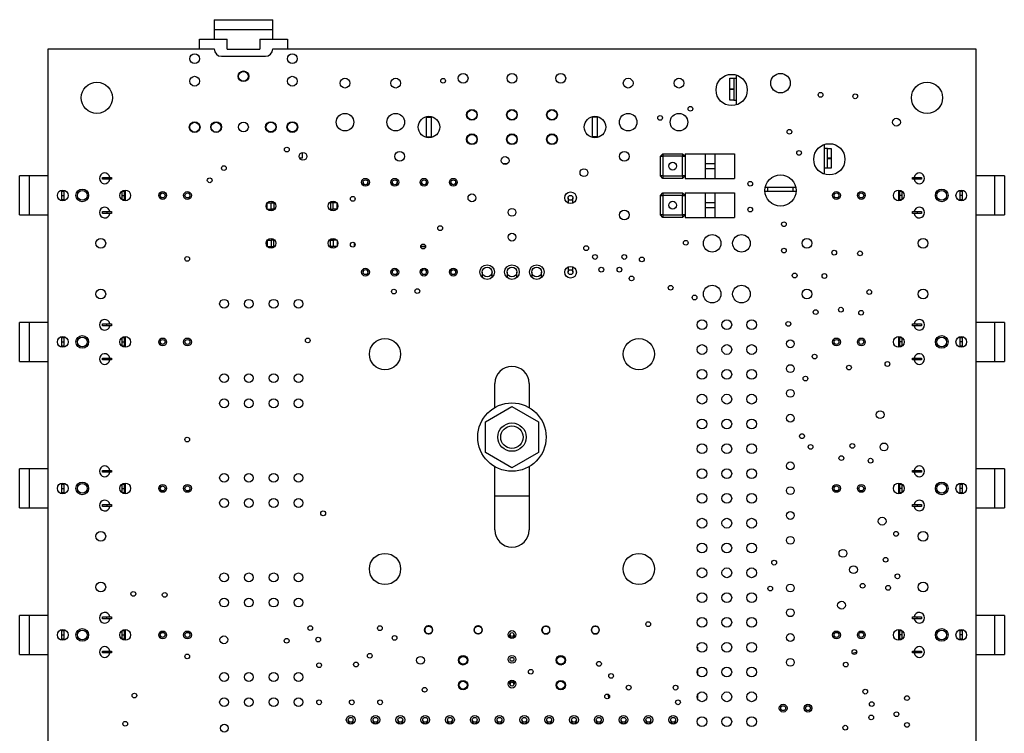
# Model space of a CAD drawing. Extents: x 52 to 152, y 83 to 224.
# Tile 2 of 2: x 52 to 152, y 151 to 224. Entities that reach past the tile are written whole.
import ezdxf

# ---------------------------------------------------------------- set-up
doc = ezdxf.new("R2010")
doc.units = 0
doc.layers.get('0').update_dxf_attribs({"linetype": 'CONTINUOUS'})

msp = doc.modelspace()

# ---------------------------------------------------------------- linework, layer by layer
at = {"color": 7, "linetype": 'CONTINUOUS'}
for p, q in [((71.52, 223.66), (71.52, 222.66)), ((77.52, 222.66), (77.52, 223.66)), ((71.52, 222.67), (71.52, 221.66)), ((77.52, 221.66), (77.52, 222.67)), ((70.02, 220.67), (70.02, 221.66)), ((70.02, 221.66), (72.86, 221.66)), ((72.86, 220.66), (72.86, 221.66)), ((76.18, 221.66), (79.02, 221.66)), ((76.18, 221.66), (76.18, 220.66)), ((79.02, 221.66), (79.02, 220.67)), ((54.51, 85.67), (54.51, 220.67)), ((54.51, 220.67), (71.52, 220.67)), ((72.27, 219.92), (76.77, 219.92)), ((77.52, 220.67), (149.51, 220.67)), ((149.51, 220.67), (149.51, 85.67)), ((125.01, 214.95), (125.01, 217.99)), ((124.32, 217.67), (124.72, 217.67)), ((124.32, 216.55), (124.32, 217.67)), ((124.72, 217.67), (124.72, 216.55)), ((124.72, 217.67), (125.01, 217.67)), ((124.72, 216.55), (124.32, 216.55)), ((124.32, 215.42), (124.32, 216.55)), ((124.32, 216.55), (124.72, 216.55)), ((124.32, 216.55), (124.32, 216.55)), ((124.72, 216.55), (124.72, 215.42)), ((124.72, 216.55), (124.72, 216.55)), ((124.72, 215.42), (124.32, 215.42)), ((124.72, 215.42), (125.01, 215.42)), ((93.26, 213.67), (93.26, 213.74)), ((93.76, 213.67), (93.76, 213.74)), ((110.26, 213.67), (110.26, 213.74)), ((110.76, 213.67), (110.76, 213.74)), ((93.26, 211.67), (93.26, 213.67)), ((93.26, 213.67), (93.76, 213.67)), ((93.76, 211.67), (93.76, 213.67)), ((110.76, 213.67), (110.26, 213.67)), ((110.26, 211.67), (110.26, 213.67)), ((110.76, 211.67), (110.76, 213.67)), ((93.26, 211.67), (93.76, 211.67)), ((93.26, 211.6), (93.26, 211.67)), ((93.76, 211.6), (93.76, 211.67)), ((110.76, 211.67), (110.26, 211.67)), ((110.26, 211.6), (110.26, 211.67)), ((110.76, 211.6), (110.76, 211.67)), ((134.01, 208.22), (134.01, 210.89)), ((80.52, 210.06), (80.52, 209.47)), ((117.22, 209.68), (117.47, 209.93)), ((117.47, 209.93), (119.48, 209.93)), ((117.47, 209.93), (117.47, 209.68)), ((119.48, 209.93), (119.73, 209.68)), ((119.48, 209.93), (119.48, 209.68)), ((119.76, 209.93), (119.76, 207.42)), ((119.76, 209.93), (121.78, 209.93)), ((121.78, 209.93), (121.78, 207.42)), ((121.78, 209.93), (122.78, 209.93)), ((122.78, 209.93), (122.78, 207.42)), ((122.78, 209.93), (124.81, 209.93)), ((124.81, 209.93), (124.81, 207.42)), ((134.31, 210.47), (134.01, 210.47)), ((134.31, 210.47), (134.71, 210.47)), ((134.31, 209.48), (134.31, 210.47)), ((134.71, 210.47), (134.71, 209.48)), ((80.52, 209.47), (80.27, 209.47)), ((101.54, 208.92), (101.07, 208.92)), ((117.22, 207.67), (117.22, 209.68)), ((117.22, 209.68), (117.47, 209.68)), ((117.47, 209.68), (117.47, 207.67)), ((119.48, 209.68), (117.47, 209.68)), ((119.48, 209.68), (119.73, 209.68)), ((119.48, 207.67), (119.48, 209.68)), ((119.73, 209.68), (119.73, 207.67)), ((122.78, 208.92), (121.78, 208.92)), ((134.71, 209.48), (134.31, 209.48)), ((134.31, 209.46), (134.31, 209.48)), ((134.31, 208.47), (134.31, 209.46)), ((134.31, 209.46), (134.71, 209.46)), ((134.71, 209.48), (134.71, 209.46)), ((134.71, 209.46), (134.71, 208.47)), ((54.51, 208.17), (54.51, 208.17)), ((54.51, 203.17), (54.51, 208.17)), ((121.78, 208.42), (122.78, 208.42)), ((134, 207.86), (134, 208.22)), ((134.01, 208.22), (134, 208.22)), ((134.31, 208.47), (134.01, 208.47)), ((134.71, 208.47), (134.31, 208.47)), ((149.51, 208.17), (149.52, 208.17)), ((149.52, 208.17), (149.52, 203.17)), ((52.6, 207.67), (51.6, 207.67)), ((51.6, 203.67), (51.6, 207.67)), ((52.6, 203.67), (52.6, 207.67)), ((54.51, 207.67), (52.61, 207.67)), ((52.61, 203.67), (52.61, 207.67)), ((60.09, 207.32), (60.09, 207.52)), ((60.09, 207.52), (60.54, 207.52)), ((60.54, 207.32), (60.09, 207.32)), ((60.54, 207.32), (60.54, 207.52)), ((60.54, 207.52), (60.99, 207.52)), ((60.99, 207.32), (60.54, 207.32)), ((60.99, 207.52), (60.99, 207.32)), ((86.76, 207.02), (86.76, 206.71)), ((87.26, 206.71), (87.26, 207.02)), ((89.76, 207.02), (89.76, 206.71)), ((90.26, 206.71), (90.26, 207.02)), ((92.76, 207.02), (92.76, 206.71)), ((93.26, 206.71), (93.26, 207.02)), ((95.76, 207.02), (95.76, 206.71)), ((96.26, 206.71), (96.26, 207.02)), ((117.47, 207.67), (117.22, 207.67)), ((117.47, 207.42), (117.22, 207.67)), ((117.47, 207.67), (119.48, 207.67)), ((117.47, 207.67), (117.47, 207.42)), ((119.48, 207.42), (117.47, 207.42)), ((119.73, 207.67), (119.48, 207.42)), ((119.48, 207.67), (119.48, 207.42)), ((119.73, 207.67), (119.48, 207.67)), ((119.76, 207.42), (121.78, 207.42)), ((121.78, 207.42), (122.78, 207.42)), ((122.78, 207.42), (124.81, 207.42)), ((143.04, 207.32), (143.04, 207.52)), ((143.04, 207.52), (143.49, 207.52)), ((143.49, 207.32), (143.04, 207.32)), ((143.49, 207.32), (143.49, 207.52)), ((143.49, 207.52), (143.94, 207.52)), ((143.94, 207.32), (143.49, 207.32)), ((143.94, 207.52), (143.94, 207.32)), ((151.42, 207.67), (149.52, 207.67)), ((151.42, 207.67), (151.42, 203.67)), ((152.43, 207.67), (151.43, 207.67)), ((151.43, 207.67), (151.43, 203.67)), ((152.43, 207.67), (152.43, 203.67)), ((55.91, 205.67), (55.91, 206.12)), ((55.91, 206.12), (56.11, 206.12)), ((56.11, 206.12), (56.11, 205.67)), ((62.11, 205.67), (62.11, 206.12)), ((62.11, 206.12), (62.31, 206.12)), ((62.31, 206.12), (62.31, 205.67)), ((62.41, 206.22), (62.41, 205.12)), ((66.01, 205.77), (66.01, 206)), ((117.22, 205.68), (117.47, 205.93)), ((117.22, 203.67), (117.22, 205.68)), ((117.22, 205.68), (117.47, 205.68)), ((117.47, 205.93), (119.48, 205.93)), ((117.47, 205.93), (117.47, 205.68)), ((119.48, 205.68), (117.47, 205.68)), ((117.47, 205.68), (117.47, 203.67)), ((119.48, 205.93), (119.73, 205.68)), ((119.48, 205.93), (119.48, 205.68)), ((119.48, 203.67), (119.48, 205.68)), ((119.48, 205.68), (119.73, 205.68)), ((119.73, 205.68), (119.73, 203.67)), ((119.76, 205.93), (119.76, 203.42)), ((119.76, 205.93), (121.78, 205.93)), ((121.78, 205.93), (121.78, 203.42)), ((121.78, 205.93), (122.78, 205.93)), ((122.78, 205.93), (122.78, 203.42)), ((122.78, 205.93), (124.81, 205.93)), ((124.81, 205.93), (124.81, 203.42)), ((128.21, 206.07), (127.92, 206.07)), ((128.21, 206.47), (127.94, 206.47)), ((128.21, 206.07), (128.21, 206.47)), ((130.81, 206.47), (128.21, 206.47)), ((130.81, 206.07), (128.21, 206.07)), ((130.81, 206.07), (130.81, 206.47)), ((131.08, 206.47), (130.81, 206.47)), ((131.11, 206.07), (130.81, 206.07)), ((135.01, 205.77), (135.01, 206)), ((141.62, 205.12), (141.62, 206.22)), ((141.72, 205.67), (141.72, 206.12)), ((141.72, 206.12), (141.92, 206.12)), ((141.92, 206.12), (141.92, 205.67)), ((147.92, 205.67), (147.92, 206.12)), ((147.92, 206.12), (148.12, 206.12)), ((148.12, 206.12), (148.12, 205.67)), ((55.91, 205.67), (56.11, 205.67)), ((55.91, 205.22), (55.91, 205.67)), ((56.11, 205.22), (55.91, 205.22)), ((56.11, 205.67), (56.11, 205.22)), ((62.11, 205.22), (62.11, 205.67)), ((62.11, 205.67), (62.31, 205.67)), ((62.31, 205.22), (62.11, 205.22)), ((62.31, 205.67), (62.31, 205.22)), ((66.01, 205.35), (66.01, 205.58)), ((76.94, 204.28), (76.94, 204.87)), ((76.96, 204.91), (77.36, 204.91)), ((77.36, 204.25), (77.36, 204.91)), ((77.36, 204.91), (77.62, 204.91)), ((77.45, 204.91), (77.45, 205.07)), ((77.62, 204.91), (77.62, 204.25)), ((83.44, 204.91), (83.44, 204.25)), ((83.7, 204.91), (83.44, 204.91)), ((83.61, 205.07), (83.61, 204.91)), ((83.7, 204.25), (83.7, 204.91)), ((84.06, 204.91), (83.7, 204.91)), ((84.12, 204.33), (84.12, 204.83)), ((107.76, 205.43), (107.76, 204.89)), ((108.26, 204.89), (108.26, 205.43)), ((122.78, 204.92), (121.78, 204.92)), ((135.01, 205.35), (135.01, 205.58)), ((141.92, 205.67), (141.72, 205.67)), ((141.72, 205.22), (141.72, 205.67)), ((141.92, 205.22), (141.72, 205.22)), ((141.92, 205.67), (141.92, 205.22)), ((148.12, 205.67), (147.92, 205.67)), ((147.92, 205.22), (147.92, 205.67)), ((148.12, 205.22), (147.92, 205.22)), ((148.12, 205.67), (148.12, 205.22)), ((51.6, 203.67), (52.6, 203.67)), ((52.61, 203.67), (54.51, 203.67)), ((60.09, 203.82), (60.09, 204.02)), ((60.09, 204.02), (60.54, 204.02)), ((60.54, 203.82), (60.09, 203.82)), ((60.54, 204.02), (60.54, 203.82)), ((60.54, 204.02), (60.99, 204.02)), ((60.99, 203.82), (60.54, 203.82)), ((60.99, 204.02), (60.99, 203.82)), ((76.96, 204.25), (77.36, 204.25)), ((77.62, 204.25), (77.36, 204.25)), ((77.45, 204.09), (77.45, 204.25)), ((83.44, 204.25), (83.7, 204.25)), ((83.61, 204.25), (83.61, 204.08)), ((84.07, 204.25), (83.7, 204.25)), ((117.47, 203.67), (117.22, 203.67)), ((117.47, 203.42), (117.22, 203.67)), ((117.47, 203.67), (119.48, 203.67)), ((117.47, 203.67), (117.47, 203.42)), ((119.73, 203.67), (119.48, 203.67)), ((119.73, 203.67), (119.48, 203.42)), ((119.48, 203.67), (119.48, 203.42)), ((121.78, 204.42), (122.78, 204.42)), ((143.04, 203.82), (143.04, 204.02)), ((143.04, 204.02), (143.49, 204.02)), ((143.49, 203.82), (143.04, 203.82)), ((143.49, 204.02), (143.49, 203.82)), ((143.49, 204.02), (143.94, 204.02)), ((143.94, 203.82), (143.49, 203.82)), ((143.94, 204.02), (143.94, 203.82)), ((149.52, 203.67), (151.42, 203.67)), ((151.43, 203.67), (152.43, 203.67)), ((54.51, 203.17), (54.51, 203.17)), ((119.48, 203.42), (117.47, 203.42)), ((119.76, 203.42), (121.78, 203.42)), ((121.78, 203.42), (122.78, 203.42)), ((122.78, 203.42), (124.81, 203.42)), ((149.52, 203.17), (149.51, 203.17)), ((94.86, 202.2), (94.86, 202.19)), ((76.94, 201.06), (76.94, 200.47)), ((76.96, 201.1), (77.36, 201.1)), ((77.36, 201.1), (77.36, 200.44)), ((77.62, 201.1), (77.36, 201.1)), ((77.45, 201.1), (77.45, 201.26)), ((77.62, 200.44), (77.62, 201.1)), ((83.44, 200.44), (83.44, 201.1)), ((83.44, 201.1), (83.7, 201.1)), ((83.61, 201.26), (83.61, 201.1)), ((83.7, 201.1), (83.7, 200.44)), ((84.06, 201.1), (83.7, 201.1)), ((84.12, 201.02), (84.12, 200.52)), ((85.86, 200.82), (85.86, 200.47)), ((76.96, 200.44), (77.36, 200.44)), ((77.36, 200.44), (77.62, 200.44)), ((77.45, 200.28), (77.45, 200.44)), ((83.7, 200.44), (83.44, 200.44)), ((83.61, 200.44), (83.61, 200.27)), ((84.07, 200.44), (83.7, 200.44)), ((93.16, 200.42), (92.68, 200.42)), ((86.76, 198.14), (86.76, 197.82)), ((87.26, 197.82), (87.26, 198.14)), ((89.76, 198.14), (89.76, 197.82)), ((90.26, 197.82), (90.26, 198.14)), ((92.76, 198.14), (92.76, 197.82)), ((93.26, 197.82), (93.26, 198.14)), ((95.76, 198.14), (95.76, 197.82)), ((96.26, 197.82), (96.26, 198.14)), ((98.97, 197.82), (98.97, 197.26)), ((99.97, 197.26), (99.97, 197.82)), ((101.51, 197.82), (101.51, 197.26)), ((102.51, 197.26), (102.51, 197.82)), ((104.05, 197.82), (104.05, 197.26)), ((105.05, 197.26), (105.05, 197.82)), ((107.76, 198.36), (107.76, 197.81)), ((108.26, 197.81), (108.26, 198.36)), ((52.6, 192.67), (51.6, 192.67)), ((51.6, 188.67), (51.6, 192.67)), ((52.6, 188.67), (52.6, 192.67)), ((54.51, 192.67), (52.61, 192.67)), ((52.61, 188.67), (52.61, 192.67)), ((54.51, 188.17), (54.51, 193.17)), ((54.51, 193.17), (54.51, 193.17)), ((149.51, 193.17), (149.52, 193.17)), ((149.52, 193.17), (149.52, 188.17)), ((151.42, 192.67), (149.52, 192.67)), ((151.42, 192.67), (151.42, 188.67)), ((152.43, 192.67), (151.43, 192.67)), ((151.43, 192.67), (151.43, 188.67)), ((152.43, 192.67), (152.43, 188.67)), ((60.09, 192.32), (60.09, 192.52)), ((60.09, 192.52), (60.54, 192.52)), ((60.54, 192.32), (60.09, 192.32)), ((60.54, 192.32), (60.54, 192.52)), ((60.54, 192.52), (60.99, 192.52)), ((60.99, 192.32), (60.54, 192.32)), ((60.99, 192.52), (60.99, 192.32)), ((143.04, 192.32), (143.04, 192.52)), ((143.04, 192.52), (143.49, 192.52)), ((143.49, 192.32), (143.04, 192.32)), ((143.49, 192.32), (143.49, 192.52)), ((143.49, 192.52), (143.94, 192.52)), ((143.94, 192.32), (143.49, 192.32)), ((143.94, 192.52), (143.94, 192.32)), ((55.91, 190.67), (55.91, 191.12)), ((55.91, 191.12), (56.11, 191.12)), ((55.91, 190.22), (55.91, 190.67)), ((55.91, 190.67), (56.11, 190.67)), ((56.11, 191.12), (56.11, 190.67)), ((56.11, 190.67), (56.11, 190.22)), ((62.11, 190.67), (62.11, 191.12)), ((62.11, 191.12), (62.31, 191.12)), ((62.11, 190.67), (62.31, 190.67)), ((62.11, 190.22), (62.11, 190.67)), ((62.31, 191.12), (62.31, 190.67)), ((62.31, 190.67), (62.31, 190.22)), ((62.41, 191.22), (62.41, 190.12)), ((66.01, 190.77), (66.01, 191)), ((66.01, 190.35), (66.01, 190.58)), ((135.01, 190.77), (135.01, 191)), ((135.01, 190.35), (135.01, 190.58)), ((141.62, 190.12), (141.62, 191.22)), ((141.72, 190.67), (141.72, 191.12)), ((141.72, 191.12), (141.92, 191.12)), ((141.92, 190.67), (141.72, 190.67)), ((141.72, 190.22), (141.72, 190.67)), ((141.92, 191.12), (141.92, 190.67)), ((141.92, 190.67), (141.92, 190.22)), ((147.92, 190.67), (147.92, 191.12)), ((147.92, 191.12), (148.12, 191.12)), ((148.12, 190.67), (147.92, 190.67)), ((147.92, 190.22), (147.92, 190.67)), ((148.12, 191.12), (148.12, 190.67)), ((148.12, 190.67), (148.12, 190.22)), ((56.11, 190.22), (55.91, 190.22)), ((62.31, 190.22), (62.11, 190.22)), ((141.92, 190.22), (141.72, 190.22)), ((148.12, 190.22), (147.92, 190.22)), ((51.6, 188.67), (52.6, 188.67)), ((52.61, 188.67), (54.51, 188.67)), ((60.09, 188.82), (60.09, 189.02)), ((60.09, 189.02), (60.54, 189.02)), ((60.54, 188.82), (60.09, 188.82)), ((60.54, 189.02), (60.54, 188.82)), ((60.54, 189.02), (60.99, 189.02)), ((60.99, 188.82), (60.54, 188.82)), ((60.99, 189.02), (60.99, 188.82)), ((143.04, 188.82), (143.04, 189.02)), ((143.04, 189.02), (143.49, 189.02)), ((143.49, 188.82), (143.04, 188.82)), ((143.49, 189.02), (143.49, 188.82)), ((143.49, 189.02), (143.94, 189.02)), ((143.94, 188.82), (143.49, 188.82)), ((143.94, 189.02), (143.94, 188.82)), ((149.52, 188.67), (151.42, 188.67)), ((151.43, 188.67), (152.43, 188.67)), ((54.51, 188.17), (54.51, 188.17)), ((149.52, 188.17), (149.51, 188.17)), ((100.26, 183.95), (100.26, 186.42)), ((103.76, 186.42), (103.76, 183.95)), ((99.29, 182.5), (102.01, 184.07)), ((102.01, 184.07), (104.74, 182.5)), ((99.29, 179.35), (99.29, 182.5)), ((104.74, 182.5), (104.74, 179.35)), ((102.01, 177.78), (99.29, 179.35)), ((104.74, 179.35), (102.01, 177.78)), ((52.6, 177.67), (51.6, 177.67)), ((51.6, 173.67), (51.6, 177.67)), ((52.6, 173.67), (52.6, 177.67)), ((54.51, 177.67), (52.61, 177.67)), ((52.61, 173.67), (52.61, 177.67)), ((54.51, 178.17), (54.51, 178.17)), ((54.51, 173.17), (54.51, 178.17)), ((60.09, 177.32), (60.09, 177.52)), ((60.09, 177.52), (60.54, 177.52)), ((60.54, 177.32), (60.54, 177.52)), ((60.54, 177.52), (60.99, 177.52)), ((60.99, 177.52), (60.99, 177.32)), ((100.26, 171.42), (100.26, 177.89)), ((103.76, 177.89), (103.76, 171.42)), ((143.04, 177.32), (143.04, 177.52)), ((143.04, 177.52), (143.49, 177.52)), ((143.49, 177.32), (143.49, 177.52)), ((143.49, 177.52), (143.94, 177.52)), ((143.94, 177.52), (143.94, 177.32)), ((149.51, 178.17), (149.52, 178.17)), ((149.52, 178.17), (149.52, 173.17)), ((151.42, 177.67), (149.52, 177.67)), ((151.42, 177.67), (151.42, 173.67)), ((152.43, 177.67), (151.43, 177.67)), ((151.43, 177.67), (151.43, 173.67)), ((152.43, 177.67), (152.43, 173.67)), ((60.54, 177.32), (60.09, 177.32)), ((60.99, 177.32), (60.54, 177.32)), ((143.49, 177.32), (143.04, 177.32)), ((143.94, 177.32), (143.49, 177.32)), ((55.91, 175.67), (55.91, 176.12)), ((55.91, 176.12), (56.11, 176.12)), ((55.91, 175.22), (55.91, 175.67)), ((55.91, 175.67), (56.11, 175.67)), ((56.11, 176.12), (56.11, 175.67)), ((56.11, 175.67), (56.11, 175.22)), ((62.11, 175.67), (62.11, 176.12)), ((62.11, 176.12), (62.31, 176.12)), ((62.11, 175.22), (62.11, 175.67)), ((62.11, 175.67), (62.31, 175.67)), ((62.31, 176.12), (62.31, 175.67)), ((62.31, 175.67), (62.31, 175.22)), ((62.41, 176.22), (62.41, 175.12)), ((66.01, 175.77), (66.01, 176)), ((66.01, 175.35), (66.01, 175.58)), ((135.01, 175.77), (135.01, 176)), ((135.01, 175.35), (135.01, 175.58)), ((141.62, 175.12), (141.62, 176.22)), ((141.72, 175.67), (141.72, 176.12)), ((141.72, 176.12), (141.92, 176.12)), ((141.92, 175.67), (141.72, 175.67)), ((141.72, 175.22), (141.72, 175.67)), ((141.92, 176.12), (141.92, 175.67)), ((141.92, 175.67), (141.92, 175.22)), ((147.92, 175.67), (147.92, 176.12)), ((147.92, 176.12), (148.12, 176.12)), ((148.12, 175.67), (147.92, 175.67)), ((147.92, 175.22), (147.92, 175.67)), ((148.12, 176.12), (148.12, 175.67)), ((148.12, 175.67), (148.12, 175.22)), ((56.11, 175.22), (55.91, 175.22)), ((62.31, 175.22), (62.11, 175.22)), ((100.26, 174.92), (103.76, 174.92)), ((141.92, 175.22), (141.72, 175.22)), ((148.12, 175.22), (147.92, 175.22)), ((51.6, 173.67), (52.6, 173.67)), ((52.61, 173.67), (54.51, 173.67)), ((60.09, 173.82), (60.09, 174.02)), ((60.09, 174.02), (60.54, 174.02)), ((60.54, 173.82), (60.09, 173.82)), ((60.54, 174.02), (60.54, 173.82)), ((60.54, 174.02), (60.99, 174.02)), ((60.99, 173.82), (60.54, 173.82)), ((60.99, 174.02), (60.99, 173.82)), ((143.04, 173.82), (143.04, 174.02)), ((143.04, 174.02), (143.49, 174.02)), ((143.49, 173.82), (143.04, 173.82)), ((143.49, 174.02), (143.49, 173.82)), ((143.49, 174.02), (143.94, 174.02)), ((143.94, 173.82), (143.49, 173.82)), ((143.94, 174.02), (143.94, 173.82)), ((149.52, 173.67), (151.42, 173.67)), ((151.43, 173.67), (152.43, 173.67)), ((54.51, 173.17), (54.51, 173.17)), ((149.52, 173.17), (149.51, 173.17)), ((52.6, 162.67), (51.6, 162.67)), ((51.6, 158.67), (51.6, 162.67)), ((52.6, 158.67), (52.6, 162.67)), ((54.51, 162.67), (52.61, 162.67)), ((52.61, 158.67), (52.61, 162.67)), ((54.51, 163.17), (54.51, 163.17)), ((54.51, 158.17), (54.51, 163.17)), ((60.09, 162.32), (60.09, 162.52)), ((60.09, 162.52), (60.54, 162.52)), ((60.54, 162.32), (60.54, 162.52)), ((60.54, 162.52), (60.99, 162.52)), ((60.99, 162.52), (60.99, 162.32)), ((143.04, 162.32), (143.04, 162.52)), ((143.04, 162.52), (143.49, 162.52)), ((143.49, 162.32), (143.04, 162.32)), ((143.49, 162.32), (143.49, 162.52)), ((143.49, 162.52), (143.94, 162.52)), ((143.94, 162.32), (143.49, 162.32)), ((143.94, 162.52), (143.94, 162.32)), ((149.51, 163.17), (149.52, 163.17)), ((149.52, 163.17), (149.52, 158.17)), ((151.42, 162.67), (149.52, 162.67)), ((151.42, 162.67), (151.42, 158.67)), ((152.43, 162.67), (151.43, 162.67)), ((151.43, 162.67), (151.43, 158.67)), ((152.43, 162.67), (152.43, 158.67)), ((60.54, 162.32), (60.09, 162.32)), ((60.99, 162.32), (60.54, 162.32)), ((93.54, 161.59), (93.44, 161.59)), ((98.6, 161.59), (98.5, 161.59)), ((105.55, 161.57), (105.45, 161.57)), ((110.6, 161.57), (110.5, 161.57)), ((55.91, 160.67), (55.91, 161.12)), ((55.91, 161.12), (56.11, 161.12)), ((55.91, 160.22), (55.91, 160.67)), ((55.91, 160.67), (56.11, 160.67)), ((56.11, 161.12), (56.11, 160.67)), ((56.11, 160.67), (56.11, 160.22)), ((62.11, 160.67), (62.11, 161.12)), ((62.11, 161.12), (62.31, 161.12)), ((62.11, 160.22), (62.11, 160.67)), ((62.11, 160.67), (62.31, 160.67)), ((62.31, 161.12), (62.31, 160.67)), ((62.31, 160.67), (62.31, 160.22)), ((62.41, 161.22), (62.41, 160.12)), ((66.01, 160.77), (66.01, 161)), ((66.01, 160.35), (66.01, 160.58)), ((93.09, 161.24), (93.09, 161.14)), ((93.44, 160.79), (93.54, 160.79)), ((93.89, 161.14), (93.89, 161.24)), ((98.15, 161.24), (98.15, 161.14)), ((98.5, 160.79), (98.6, 160.79)), ((98.95, 161.14), (98.95, 161.24)), ((101.82, 160.71), (101.82, 160.5)), ((101.82, 160.5), (101.82, 160.37)), ((102.21, 160.5), (102.21, 160.71)), ((102.21, 160.37), (102.21, 160.5)), ((105.1, 161.22), (105.1, 161.12)), ((105.45, 160.77), (105.55, 160.77)), ((105.9, 161.12), (105.9, 161.22)), ((110.15, 161.22), (110.15, 161.12)), ((110.5, 160.77), (110.6, 160.77)), ((110.95, 161.12), (110.95, 161.22)), ((135.01, 160.77), (135.01, 161)), ((135.01, 160.35), (135.01, 160.58)), ((141.62, 160.12), (141.62, 161.22)), ((141.72, 160.67), (141.72, 161.12)), ((141.72, 161.12), (141.92, 161.12)), ((141.92, 160.67), (141.72, 160.67)), ((141.72, 160.22), (141.72, 160.67)), ((141.92, 161.12), (141.92, 160.67)), ((141.92, 160.67), (141.92, 160.22)), ((147.92, 160.67), (147.92, 161.12)), ((147.92, 161.12), (148.12, 161.12)), ((148.12, 160.67), (147.92, 160.67)), ((147.92, 160.22), (147.92, 160.67)), ((148.12, 161.12), (148.12, 160.67)), ((148.12, 160.67), (148.12, 160.22)), ((56.11, 160.22), (55.91, 160.22)), ((62.31, 160.22), (62.11, 160.22)), ((121.01, 159.4), (120.97, 159.4)), ((121.01, 159.4), (121.01, 159.22)), ((141.92, 160.22), (141.72, 160.22)), ((148.12, 160.22), (147.92, 160.22)), ((51.6, 158.67), (52.6, 158.67)), ((52.61, 158.67), (54.51, 158.67)), ((60.09, 158.82), (60.09, 159.02)), ((60.09, 159.02), (60.54, 159.02)), ((60.54, 158.82), (60.09, 158.82)), ((60.54, 159.02), (60.54, 158.82)), ((60.54, 159.02), (60.99, 159.02)), ((60.99, 158.82), (60.54, 158.82)), ((60.99, 159.02), (60.99, 158.82)), ((97.01, 158.47), (96.74, 158.47)), ((107.28, 158.47), (107.01, 158.47)), ((143.04, 158.82), (143.04, 159.02)), ((143.04, 159.02), (143.49, 159.02)), ((143.49, 158.82), (143.04, 158.82)), ((143.49, 159.02), (143.49, 158.82)), ((143.49, 159.02), (143.94, 159.02)), ((143.94, 158.82), (143.49, 158.82)), ((143.94, 159.02), (143.94, 158.82)), ((149.52, 158.67), (151.42, 158.67)), ((151.43, 158.67), (152.43, 158.67)), ((54.51, 158.17), (54.51, 158.17)), ((96.74, 157.67), (97.01, 157.67)), ((107.01, 157.67), (107.28, 157.67)), ((149.52, 158.17), (149.51, 158.17)), ((121.01, 157.07), (121.01, 156.68)), ((97.01, 155.93), (96.74, 155.93)), ((101.82, 155.98), (101.82, 155.85)), ((101.82, 155.85), (101.82, 155.63)), ((102.21, 155.85), (102.21, 155.98)), ((102.21, 155.63), (102.21, 155.85)), ((107.28, 155.93), (107.01, 155.93)), ((96.74, 155.13), (97.01, 155.13)), ((107.01, 155.13), (107.28, 155.13)), ((111.91, 154.56), (111.91, 154.2)), ((121.01, 154.53), (121.01, 154.2)), ((111.91, 154.2), (111.93, 154.2)), ((120.99, 154.2), (121.01, 154.2)), ((129.55, 153.27), (129.55, 153.5)), ((129.55, 152.85), (129.55, 153.08))]:
    msp.add_line(p, q, dxfattribs=at)
at = {"color": 8, "linetype": 'CONTINUOUS'}
for p, q in [((94.87, 202.2), (94.86, 202.2)), ((85.86, 200.47), (85.9, 200.47)), ((92.68, 200.47), (93.16, 200.47))]:
    msp.add_line(p, q, dxfattribs=at)
at = {"color": 7, "linetype": 'CONTINUOUS'}
for points in [[(71.52, 223.66), (71.53, 223.66), (71.66, 223.66), (71.89, 223.66), (72.24, 223.66), (72.68, 223.66), (73.2, 223.66), (73.76, 223.66), (74.36, 223.66), (74.97, 223.66), (75.56, 223.66), (76.1, 223.66), (76.58, 223.66), (76.98, 223.66), (77.27, 223.66), (77.45, 223.66), (77.52, 223.66)], [(72.86, 220.66), (73.24, 220.66), (73.65, 220.66), (74.08, 220.66), (74.52, 220.66), (74.95, 220.66), (75.38, 220.66), (75.79, 220.66), (76.18, 220.66)], [(85.95, 205.37), (85.93, 205.28), (85.92, 205.19)], [(101.83, 160.78), (101.78, 160.72), (101.67, 160.52)], [(102.35, 160.5), (102.25, 160.7), (102.23, 160.73)], [(136.85, 158.8), (137.25, 158.92), (137.31, 158.95)], [(101.67, 155.83), (101.78, 155.63), (101.83, 155.57)], [(102.23, 155.62), (102.25, 155.65), (102.35, 155.84)], [(92.88, 154.9), (93.08, 154.85), (93.14, 154.82)], [(111.78, 154.62), (111.86, 154.47), (111.91, 154.2)]]:
    msp.add_lwpolyline(points, dxfattribs=at)
at = {"color": 8, "linetype": 'CONTINUOUS'}
for points in [[(71.52, 222.66), (71.75, 222.66), (72.4, 222.66), (73.37, 222.66), (74.52, 222.66), (75.66, 222.66), (76.64, 222.66), (77.29, 222.66), (77.52, 222.66)], [(101.82, 160.5), (101.83, 160.45), (101.87, 160.42), (101.94, 160.39), (102.01, 160.38)], [(102.01, 160.38), (102.09, 160.39), (102.16, 160.42), (102.2, 160.45), (102.21, 160.5)], [(101.82, 155.85), (101.83, 155.89), (101.87, 155.93), (101.94, 155.95), (102.01, 155.96)], [(102.01, 155.96), (102.09, 155.95), (102.16, 155.93), (102.2, 155.89), (102.21, 155.85)]]:
    msp.add_lwpolyline(points, dxfattribs=at)
at = {"color": 7, "linetype": 'CONTINUOUS'}
for centre, radius in [((69.52, 219.67), 0.5), ((79.52, 219.67), 0.5), ((69.52, 217.37), 0.5), ((74.52, 217.87), 0.55), ((74.52, 217.86), 0.5), ((79.52, 217.37), 0.5), ((97.01, 217.67), 0.5), ((102.01, 217.67), 0.5), ((107.01, 217.67), 0.5), ((124.51, 216.47), 1.6), ((129.51, 217.17), 1), ((59.51, 215.67), 1.6), ((84.91, 217.17), 0.5), ((90.11, 217.17), 0.5), ((94.96, 217.41), 0.243), ((113.91, 217.17), 0.5), ((119.11, 217.17), 0.5), ((144.51, 215.67), 1.6), ((133.61, 215.97), 0.243), ((137.16, 215.82), 0.243), ((120.28, 214.54), 0.243), ((84.91, 213.17), 0.9), ((90.11, 213.17), 0.9), ((93.51, 212.67), 1.1), ((97.91, 213.92), 0.55), ((97.91, 213.92), 0.5), ((102.01, 213.92), 0.55), ((102.01, 213.92), 0.5), ((106.11, 213.92), 0.55), ((106.11, 213.92), 0.5), ((110.51, 212.67), 1.1), ((113.91, 213.17), 0.9), ((117.18, 213.61), 0.243), ((119.11, 213.17), 0.9), ((69.52, 212.66), 0.55), ((69.52, 212.66), 0.5), ((71.72, 212.67), 0.55), ((71.72, 212.66), 0.5), ((74.52, 212.67), 0.5), ((77.32, 212.67), 0.55), ((77.32, 212.67), 0.5), ((79.52, 212.67), 0.55), ((79.52, 212.67), 0.5), ((141.38, 213.17), 0.4), ((97.91, 211.42), 0.55), ((97.91, 211.42), 0.5), ((102.01, 211.42), 0.55), ((102.01, 211.42), 0.5), ((106.11, 211.42), 0.55), ((106.11, 211.42), 0.5), ((130.42, 212.19), 0.243), ((134.51, 209.37), 1.6), ((78.96, 210.37), 0.243), ((80.61, 209.67), 0.4), ((90.51, 209.67), 0.5), ((113.51, 209.67), 0.5), ((131.41, 210.02), 0.243), ((72.51, 208.47), 0.243), ((101.31, 209.24), 0.4), ((118.47, 208.67), 0.4), ((109.38, 208), 0.4), ((129.51, 206.17), 1.6), ((71.06, 207.22), 0.243), ((87.01, 207.02), 0.4), ((87.01, 207.02), 0.25), ((90.01, 207.02), 0.4), ((90.01, 207.02), 0.25), ((93.01, 207.02), 0.4), ((93.01, 207.02), 0.25), ((96.01, 207.02), 0.4), ((96.01, 207.02), 0.25), ((126.41, 206.87), 0.243), ((56.01, 205.67), 0.55), ((58.01, 205.67), 0.65), ((58.01, 205.67), 0.5), ((62.41, 205.67), 0.55), ((66.24, 205.67), 0.4), ((66.24, 205.67), 0.25), ((68.78, 205.67), 0.4), ((68.78, 205.67), 0.25), ((97.91, 205.42), 0.4), ((108.01, 205.43), 0.6), ((108.01, 205.43), 0.25), ((135.24, 205.67), 0.4), ((135.24, 205.67), 0.25), ((137.78, 205.67), 0.4), ((137.78, 205.67), 0.25), ((141.62, 205.67), 0.55), ((146.02, 205.67), 0.65), ((146.02, 205.67), 0.5), ((148.02, 205.67), 0.55), ((77.34, 204.58), 0.5), ((83.69, 204.58), 0.5), ((85.71, 205.32), 0.243), ((118.47, 204.67), 0.4), ((102.01, 203.94), 0.4), ((113.51, 203.67), 0.5), ((126.41, 204.22), 0.243), ((129.86, 202.72), 0.243), ((94.66, 202.32), 0.243), ((102.01, 201.4), 0.4), ((122.51, 200.77), 0.9), ((125.51, 200.77), 0.9), ((59.91, 200.77), 0.5), ((77.34, 200.77), 0.5), ((83.69, 200.77), 0.5), ((85.71, 200.63), 0.243), ((92.92, 200.44), 0.243), ((119.81, 200.82), 0.243), ((132.21, 200.77), 0.5), ((144.11, 200.77), 0.5), ((109.61, 200.27), 0.243), ((129.86, 200.02), 0.243), ((135.01, 199.81), 0.243), ((137.65, 199.74), 0.243), ((68.76, 199.17), 0.243), ((110.51, 199.37), 0.243), ((113.51, 199.37), 0.243), ((115.31, 199.12), 0.243), ((87.01, 197.82), 0.4), ((87.01, 197.82), 0.25), ((90.01, 197.82), 0.4), ((90.01, 197.82), 0.25), ((93.01, 197.82), 0.4), ((93.01, 197.82), 0.25), ((96.01, 197.82), 0.4), ((96.01, 197.82), 0.25), ((99.47, 197.82), 0.75), ((99.47, 197.82), 0.5), ((102.01, 197.82), 0.75), ((102.01, 197.82), 0.5), ((104.55, 197.82), 0.75), ((104.55, 197.82), 0.5), ((108.01, 197.81), 0.6), ((108.01, 197.81), 0.25), ((111.16, 198.07), 0.243), ((113.01, 198.07), 0.243), ((130.96, 197.47), 0.243), ((134.01, 197.42), 0.243), ((114.26, 197.17), 0.243), ((59.91, 195.57), 0.5), ((89.92, 195.83), 0.243), ((92.32, 195.88), 0.243), ((118.26, 196.22), 0.243), ((122.51, 195.57), 0.9), ((125.51, 195.57), 0.9), ((132.21, 195.57), 0.5), ((138.6, 195.78), 0.243), ((144.11, 195.57), 0.5), ((72.53, 194.58), 0.45), ((75.07, 194.58), 0.45), ((77.61, 194.58), 0.45), ((80.15, 194.58), 0.45), ((120.71, 195.22), 0.243), ((133.11, 193.72), 0.243), ((135.69, 193.97), 0.243), ((137.76, 193.66), 0.243), ((121.47, 192.43), 0.5), ((124.01, 192.43), 0.5), ((126.55, 192.43), 0.5), ((130.31, 192.52), 0.243), ((56.01, 190.67), 0.55), ((58.01, 190.67), 0.65), ((58.01, 190.67), 0.5), ((62.41, 190.67), 0.55), ((66.24, 190.67), 0.4), ((66.24, 190.67), 0.25), ((68.78, 190.67), 0.4), ((68.78, 190.67), 0.25), ((81.1, 190.82), 0.243), ((89.01, 189.42), 1.6), ((115.01, 189.42), 1.6), ((130.51, 190.48), 0.4), ((135.24, 190.67), 0.4), ((135.24, 190.67), 0.25), ((137.78, 190.67), 0.4), ((137.78, 190.67), 0.25), ((141.62, 190.67), 0.55), ((146.02, 190.67), 0.65), ((146.02, 190.67), 0.5), ((148.02, 190.67), 0.55), ((121.47, 189.89), 0.5), ((124.01, 189.89), 0.5), ((126.55, 189.89), 0.5), ((133, 189.17), 0.243), ((140.46, 188.41), 0.243), ((121.47, 187.35), 0.5), ((124.01, 187.35), 0.5), ((126.55, 187.35), 0.5), ((130.51, 187.94), 0.4), ((136.52, 188.04), 0.243), ((72.53, 186.96), 0.45), ((75.07, 186.96), 0.45), ((77.61, 186.96), 0.45), ((80.15, 186.96), 0.45), ((132.06, 186.92), 0.243), ((130.51, 185.4), 0.4), ((72.53, 184.38), 0.45), ((75.07, 184.38), 0.45), ((77.61, 184.38), 0.45), ((80.15, 184.38), 0.45), ((121.47, 184.81), 0.5), ((124.01, 184.81), 0.5), ((126.55, 184.81), 0.5), ((102.01, 180.92), 3.5), ((139.71, 183.22), 0.4), ((121.47, 182.27), 0.5), ((124.01, 182.27), 0.5), ((126.55, 182.27), 0.5), ((130.51, 182.86), 0.4), ((102.01, 180.92), 1.45), ((102.01, 180.92), 1.15), ((68.76, 180.67), 0.243), ((131.71, 181.02), 0.243), ((121.47, 179.73), 0.5), ((124.01, 179.73), 0.5), ((126.55, 179.73), 0.5), ((132.59, 179.92), 0.243), ((136.86, 180.02), 0.243), ((140.11, 179.92), 0.4), ((135.74, 178.77), 0.243), ((138.73, 178.51), 0.243), ((121.47, 177.19), 0.5), ((124.01, 177.19), 0.5), ((126.55, 177.19), 0.5), ((130.51, 177.98), 0.4), ((72.53, 176.76), 0.45), ((75.07, 176.76), 0.45), ((77.61, 176.76), 0.45), ((80.15, 176.76), 0.45), ((56.01, 175.67), 0.55), ((58.01, 175.67), 0.65), ((58.01, 175.67), 0.5), ((62.41, 175.67), 0.55), ((66.24, 175.67), 0.4), ((66.24, 175.67), 0.25), ((68.78, 175.67), 0.4), ((68.78, 175.67), 0.25), ((130.51, 175.44), 0.4), ((135.24, 175.67), 0.4), ((135.24, 175.67), 0.25), ((137.78, 175.67), 0.4), ((137.78, 175.67), 0.25), ((141.62, 175.67), 0.55), ((146.02, 175.67), 0.65), ((146.02, 175.67), 0.5), ((148.02, 175.67), 0.55), ((72.53, 174.18), 0.45), ((75.07, 174.18), 0.45), ((77.61, 174.18), 0.45), ((80.15, 174.18), 0.45), ((121.47, 174.65), 0.5), ((124.01, 174.65), 0.5), ((126.55, 174.65), 0.5), ((82.68, 173.12), 0.243), ((121.47, 172.11), 0.5), ((124.01, 172.11), 0.5), ((126.55, 172.11), 0.5), ((130.51, 172.9), 0.4), ((139.92, 172.31), 0.4), ((59.91, 170.77), 0.5), ((130.51, 170.36), 0.4), ((141.34, 171.02), 0.243), ((144.11, 170.77), 0.5), ((121.47, 169.57), 0.5), ((124.01, 169.57), 0.5), ((126.55, 169.57), 0.5), ((135.9, 169.03), 0.4), ((89.01, 167.42), 1.6), ((115.01, 167.42), 1.6), ((140.27, 168.37), 0.243), ((121.47, 167.03), 0.5), ((124.01, 167.03), 0.5), ((126.55, 167.03), 0.5), ((128.86, 168.07), 0.243), ((136.99, 167.35), 0.4), ((72.53, 166.56), 0.45), ((75.07, 166.56), 0.45), ((77.61, 166.56), 0.45), ((80.15, 166.56), 0.45), ((141.48, 166.67), 0.243), ((59.91, 165.57), 0.5), ((128.46, 165.42), 0.243), ((130.51, 165.48), 0.4), ((137.92, 165.7), 0.243), ((140.53, 165.49), 0.243), ((144.11, 165.57), 0.5), ((63.24, 164.87), 0.243), ((66.45, 164.77), 0.243), ((72.53, 163.98), 0.45), ((75.07, 163.98), 0.45), ((77.61, 163.98), 0.45), ((80.15, 163.98), 0.45), ((121.47, 164.49), 0.5), ((124.01, 164.49), 0.5), ((126.55, 164.49), 0.5), ((130.51, 162.94), 0.4), ((135.76, 163.71), 0.4), ((121.47, 161.95), 0.5), ((124.01, 161.95), 0.5), ((126.55, 161.95), 0.5), ((58.01, 160.67), 0.65), ((81.36, 161.37), 0.243), ((88.49, 161.36), 0.243), ((93.47, 161.17), 0.4), ((98.55, 161.17), 0.4), ((105.47, 161.17), 0.4), ((110.55, 161.17), 0.4), ((115.96, 161.77), 0.243), ((146.02, 160.67), 0.65), ((56.01, 160.67), 0.55), ((58.01, 160.67), 0.5), ((62.41, 160.67), 0.55), ((66.24, 160.67), 0.4), ((66.24, 160.67), 0.25), ((68.78, 160.67), 0.4), ((68.78, 160.67), 0.25), ((72.51, 160.17), 0.4), ((78.94, 160.07), 0.243), ((82.17, 160.19), 0.243), ((89.99, 160.36), 0.243), ((102.01, 160.71), 0.4), ((102.01, 160.71), 0.199), ((130.51, 160.4), 0.4), ((135.24, 160.67), 0.4), ((135.24, 160.67), 0.25), ((137.78, 160.67), 0.4), ((137.78, 160.67), 0.25), ((141.62, 160.67), 0.55), ((146.02, 160.67), 0.5), ((148.02, 160.67), 0.55), ((121.47, 159.41), 0.5), ((124.01, 159.41), 0.5), ((126.55, 159.41), 0.5), ((68.76, 158.47), 0.243), ((87.45, 158.53), 0.243), ((92.65, 158.07), 0.4), ((97.01, 158.07), 0.483), ((97.01, 158.07), 0.4), ((102.01, 158.17), 0.4), ((102.01, 158.17), 0.2), ((107.01, 158.07), 0.482), ((107.01, 158.07), 0.4), ((137.07, 158.92), 0.243), ((82.26, 157.57), 0.243), ((86.04, 157.64), 0.243), ((110.92, 157.71), 0.243), ((121.47, 156.87), 0.5), ((124.01, 156.87), 0.5), ((126.55, 156.87), 0.5), ((130.51, 157.86), 0.4), ((136.19, 157.63), 0.243), ((72.53, 156.36), 0.45), ((75.07, 156.36), 0.45), ((77.61, 156.36), 0.45), ((80.15, 156.36), 0.45), ((103.94, 156.9), 0.243), ((112.16, 156.47), 0.243), ((93.07, 155.05), 0.243), ((97.01, 155.53), 0.483), ((97.01, 155.53), 0.4), ((102.01, 155.63), 0.4), ((102.01, 155.63), 0.199), ((107.01, 155.53), 0.482), ((107.01, 155.53), 0.4), ((113.96, 155.27), 0.243), ((118.76, 155.27), 0.243), ((63.35, 154.46), 0.243), ((111.76, 154.37), 0.243), ((121.47, 154.33), 0.5), ((124.01, 154.33), 0.5), ((126.55, 154.33), 0.5), ((138.19, 154.86), 0.243), ((142.46, 154.2), 0.243), ((72.53, 153.78), 0.45), ((75.07, 153.78), 0.45), ((77.61, 153.78), 0.45), ((80.15, 153.78), 0.45), ((82.26, 153.77), 0.243), ((85.61, 153.77), 0.243), ((88.51, 153.77), 0.243), ((119.01, 153.77), 0.243), ((129.78, 153.17), 0.4), ((129.78, 153.17), 0.25), ((132.32, 153.17), 0.4), ((132.32, 153.17), 0.25), ((138.85, 153.59), 0.243), ((85.5, 151.98), 0.45), ((88.04, 151.98), 0.45), ((90.58, 151.98), 0.45), ((93.12, 151.98), 0.45), ((95.66, 151.98), 0.45), ((98.2, 151.98), 0.45), ((100.74, 151.98), 0.45), ((103.28, 151.98), 0.45), ((105.82, 151.98), 0.45), ((108.36, 151.98), 0.45), ((110.9, 151.98), 0.45), ((113.44, 151.98), 0.45), ((115.98, 151.98), 0.45), ((118.52, 151.98), 0.45), ((121.47, 151.79), 0.5), ((124.01, 151.79), 0.5), ((126.55, 151.79), 0.5), ((138.8, 152.22), 0.243), ((141.38, 152.55), 0.243), ((62.41, 151.57), 0.243), ((72.56, 151.12), 0.4), ((85.5, 151.98), 0.25), ((88.04, 151.98), 0.25), ((90.58, 151.98), 0.25), ((93.12, 151.98), 0.25), ((95.66, 151.98), 0.25), ((98.2, 151.98), 0.25), ((100.74, 151.98), 0.25), ((103.28, 151.98), 0.25), ((105.82, 151.98), 0.25), ((108.36, 151.98), 0.25), ((110.9, 151.98), 0.25), ((113.44, 151.98), 0.25), ((115.98, 151.98), 0.25), ((118.52, 151.98), 0.25), ((136.14, 151.17), 0.243), ((142.46, 151.45), 0.243)]:
    msp.add_circle(centre, radius, dxfattribs=at)
for centre, radius, start, end in [((72.27, 220.67), 0.75, 180, 270), ((76.77, 220.67), 0.75, 270, 0), ((60.31, 207.42), 0.55, 10.4439, 180), ((143.72, 207.42), 0.55, 190.4439, 169.4925), ((60.31, 207.42), 0.55, 180, 349.4925), ((60.31, 203.92), 0.55, 10.4439, 180), ((60.31, 203.92), 0.55, 180, 349.4925), ((143.72, 203.92), 0.55, 190.4439, 169.4925), ((94.91, 202.2), 0.05, 115.0282, 180), ((85.91, 200.47), 0.05, 180, 213.2917), ((60.31, 192.42), 0.55, 10.4439, 180), ((143.72, 192.42), 0.55, 190.4439, 169.4925), ((60.31, 192.42), 0.55, 180, 349.4925), ((60.31, 188.92), 0.55, 10.4439, 180), ((60.31, 188.92), 0.55, 180, 349.4925), ((143.72, 188.92), 0.55, 190.4439, 169.4925), ((102.01, 186.42), 1.75, 0, 180), ((60.31, 177.42), 0.55, 10.4439, 180), ((143.72, 177.42), 0.55, 190.4439, 169.4925), ((60.31, 177.42), 0.55, 180, 349.4925), ((60.31, 173.92), 0.55, 10.4439, 180), ((143.72, 173.92), 0.55, 190.4439, 169.4925), ((60.31, 173.92), 0.55, 180, 349.4925), ((102.01, 171.42), 1.75, 180, 0), ((60.31, 162.42), 0.55, 10.4439, 180), ((60.31, 162.42), 0.55, 180, 349.4925), ((143.72, 162.42), 0.55, 190.4439, 169.4925), ((93.44, 161.24), 0.35, 90, 180), ((93.54, 161.24), 0.35, 0, 90), ((98.5, 161.24), 0.35, 90, 180), ((98.6, 161.24), 0.35, 0, 90), ((105.45, 161.22), 0.35, 90, 180), ((105.55, 161.22), 0.35, 0, 90), ((110.5, 161.22), 0.35, 90, 180), ((110.6, 161.22), 0.35, 0, 90), ((93.44, 161.14), 0.35, 180, 270), ((93.54, 161.14), 0.35, 270, 0), ((98.5, 161.14), 0.35, 180, 270), ((98.6, 161.14), 0.35, 270, 0), ((105.45, 161.12), 0.35, 180, 270), ((105.55, 161.12), 0.35, 270, 0), ((110.5, 161.12), 0.35, 180, 270), ((110.6, 161.12), 0.35, 270, 0), ((60.31, 158.92), 0.55, 10.4439, 180), ((143.72, 158.92), 0.55, 190.4439, 169.4925), ((60.31, 158.92), 0.55, 180, 349.4925), ((85.5, 151.82), 0.25, 161.3371, 18.6629), ((88.04, 151.82), 0.25, 161.3371, 18.6629), ((90.58, 151.82), 0.25, 161.3371, 18.6629), ((93.12, 151.82), 0.25, 161.3371, 18.6629), ((95.66, 151.82), 0.25, 161.3371, 18.6629), ((98.2, 151.82), 0.25, 161.3371, 18.6629), ((100.74, 151.82), 0.25, 161.3371, 18.6629), ((103.28, 151.82), 0.25, 161.3371, 18.6629), ((105.82, 151.82), 0.25, 161.3371, 18.6629), ((108.36, 151.82), 0.25, 161.3371, 18.6629), ((110.9, 151.82), 0.25, 161.3371, 18.6629), ((113.44, 151.82), 0.25, 161.3371, 18.6629), ((115.98, 151.82), 0.25, 161.3371, 18.6629), ((118.52, 151.82), 0.25, 161.3371, 18.6629)]:
    msp.add_arc(centre, radius, start, end, dxfattribs=at)

doc.saveas('drawing.dxf')
